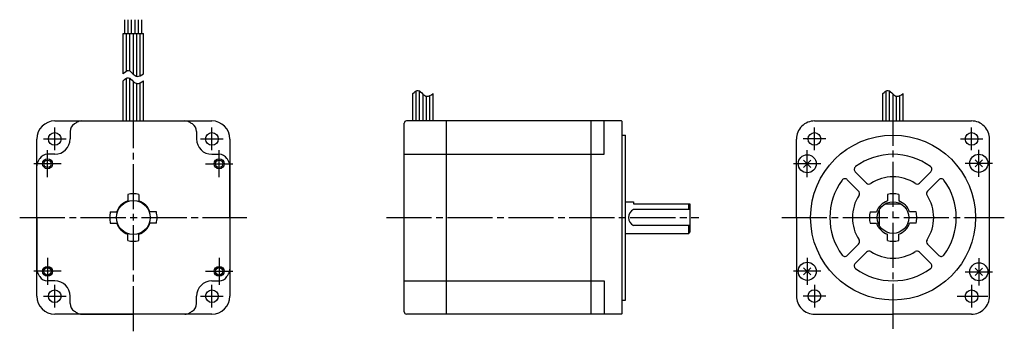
# Model space of a CAD drawing. Extents: x -387 to 49, y -50 to 88.
import ezdxf

# ---------------------------------------------------------------- set-up
doc = ezdxf.new("R2010")
doc.units = 0
doc.header["$MEASUREMENT"] = 0
doc.linetypes.add('CENTER', pattern=[27, 20, -2, 3, -2])
doc.layers.get('0').update_dxf_attribs({"linetype": 'CONTINUOUS'})

# ---------------------------------------------------------------- blocks, each defined once
blk = doc.blocks.new('A$C509C02AE')
for p, q in [((-340.25, 81.49), (-340.25, 87.56)), ((-338.75, 81.49), (-338.75, 87.56)), ((-337.25, 81.49), (-337.25, 87.56)), ((-335.75, 81.49), (-335.75, 87.56)), ((-334.25, 81.49), (-334.25, 87.56)), ((-332.75, 81.49), (-332.75, 87.56)), ((-341, 81.49), (-332, 81.49)), ((-341, 63.66), (-341, 81.49)), ((-339.5, 64.87), (-339.5, 81.49)), ((-338, 64.83), (-338, 81.49)), ((-336.5, 63.41), (-336.5, 81.49)), ((-335, 62.52), (-335, 81.49)), ((-333.5, 62.76), (-333.5, 81.49)), ((-332, 63.66), (-332, 81.49)), ((-339.5, 42.75), (-339.5, 61.68)), ((-338, 42.75), (-338, 61.64)), ((-341, 42.75), (-341, 60.47)), ((-336.5, 42.75), (-336.5, 60.22)), ((-335, 42.75), (-335, 59.33)), ((-333.5, 42.75), (-333.5, 59.57)), ((-332, 42.75), (-332, 60.47)), ((-212.68, 42.75), (-212.68, 54.85)), ((-211.18, 42.75), (-211.18, 56.06)), ((-209.68, 42.75), (-209.68, 56.02)), ((-208.18, 42.75), (-208.18, 54.6)), ((-206.68, 42.75), (-206.68, 53.71)), ((-205.18, 42.75), (-205.18, 53.95)), ((-203.68, 42.75), (-203.68, 54.85)), ((-4.5, 42.75), (-4.5, 54.85)), ((-3, 42.75), (-3, 56.06)), ((-1.5, 42.75), (-1.5, 56.02)), ((0, 42.75), (0, 54.6)), ((1.5, 42.75), (1.5, 53.71)), ((3, 42.75), (3, 53.95)), ((4.5, 42.75), (4.5, 54.85)), ((-371.25, 42.75), (-301.75, 42.75)), ((-359.37, 42.75), (-313.63, 42.75)), ((-216.5, -41.75), (-216.5, 41.75)), ((-120.3, 42.75), (-215.5, 42.75)), ((-197.8, -42.45), (-197.8, 42.75)), ((-133.7, -42.75), (-133.7, 42.75)), ((-128, 28), (-128, 42.75)), ((-120.3, 42.75), (-120, 42.45)), ((-120, -42.45), (-120, 42.45)), ((-34.75, 42.75), (34.75, 42.75)), ((-364.5, 38.06), (-364.5, 34.8)), ((-308.5, 38.06), (-308.5, 34.79)), ((-120, 36.51), (-118.48, 36.51)), ((-118.48, -36.51), (-118.48, 36.51)), ((-379.25, -34.75), (-379.25, 34.75)), ((-293.75, 34.75), (-293.75, -34.75)), ((-42.75, 0), (-42.75, 34.75)), ((42.74, -34.91), (42.75, 34.75)), ((-371.3, 28), (-374.56, 28)), ((-301.7, 27.99), (-298.43, 27.99)), ((-216.5, 28), (-128, 28)), ((-379.25, 0), (-379.25, 22.88)), ((-293.76, -0.01), (-293.75, 22.87)), ((-39.6, 22.21), (-36.41, 25.39)), ((-39.6, 25.39), (-36.41, 22.21)), ((36.41, 22.4), (39.6, 25.59)), ((36.41, 25.59), (39.6, 22.4)), ((-16.76, 20.29), (-11.73, 15.26)), ((11.73, 15.26), (16.76, 20.29)), ((-20.29, 16.76), (-15.26, 11.73)), ((15.26, 11.73), (20.29, 16.76)), ((-339, 10.2), (-339, 7.34)), ((-334, 10.2), (-334, 7.34)), ((-2.5, 10.2), (-2.5, 7.34)), ((2.5, 10.2), (2.5, 7.34)), ((-118.48, 7), (-115, 7)), ((-115, 7), (-115, 6.2)), ((-114.8, 6), (-90, 6)), ((-90.5, 3.57), (-90.5, 6)), ((-90, 6), (-90, -6.5)), ((-3.61, 6), (3.61, 6)), ((-346.7, 2.5), (-343.84, 2.5)), ((-326.3, 2.5), (-329.17, 2.5)), ((-90, 3.57), (-115, 3.57)), ((-10.2, 2.5), (-7.34, 2.5)), ((-6.02, -3.57), (-6.02, 3.57)), ((10.2, 2.5), (7.33, 2.5)), ((-379.25, 0), (-379.25, -22.88)), ((-346.7, -2.5), (-343.84, -2.5)), ((-326.3, -2.5), (-329.17, -2.5)), ((-293.76, -0.01), (-293.76, -22.89)), ((-90, -3.57), (-115, -3.57)), ((-90.5, -7), (-90.5, -3.57)), ((-42.75, 0), (-42.75, -34.75)), ((-10.2, -2.5), (-7.34, -2.5)), ((10.2, -2.5), (7.33, -2.5)), ((-339, -10.2), (-339, -7.34)), ((-334, -10.2), (-334, -7.34)), ((-118.48, -7), (-90.5, -7)), ((-90.5, -7), (-90, -6.5)), ((-2.5, -10.2), (-2.5, -7.34)), ((2.5, -10.2), (2.5, -7.34)), ((-20.29, -16.75), (-15.26, -11.73)), ((15.26, -11.73), (20.29, -16.75)), ((-16.76, -20.29), (-11.73, -15.26)), ((11.73, -15.26), (16.76, -20.29)), ((-39.6, -25.39), (-36.41, -22.21)), ((-39.6, -22.21), (-36.41, -25.39)), ((36.41, -25.59), (39.59, -22.41)), ((36.41, -22.41), (39.59, -25.59)), ((-371.3, -28), (-374.56, -28)), ((-301.71, -28.01), (-298.44, -28.01)), ((-216.5, -28), (-128, -28)), ((-128, -28), (-128, -42.75)), ((-364.5, -38.07), (-364.5, -34.8)), ((-308.51, -38.07), (-308.51, -34.81)), ((-120, -36.51), (-118.48, -36.51)), ((-301.75, -42.75), (-371.25, -42.75)), ((-359.38, -42.75), (-336.51, -42.75)), ((-313.63, -42.76), (-336.5, -42.75)), ((-120.3, -42.75), (-215.5, -42.75)), ((-120, -42.45), (-120.3, -42.75)), ((-34.75, -42.75), (-0.01, -42.75)), ((34.74, -42.76), (0, -42.75))]:
    blk.add_line(p, q)
at = {"linetype": 'CENTER'}
for p, q in [((0, -49.28), (0, 49.28)), ((-371.3, 29.8), (-371.3, 39.8)), ((-336.5, -50.34), (-336.5, 42.75)), ((-301.7, 29.8), (-301.7, 39.8)), ((-376.3, 34.8), (-366.3, 34.8)), ((-306.7, 34.8), (-296.7, 34.8)), ((-374.51, 17.82), (-374.51, 29.85)), ((-298.49, 17.82), (-298.49, 29.85)), ((-38.01, 17.82), (-38.01, 29.85)), ((38, 18.02), (38.01, 30.04)), ((-368.45, 23.8), (-380.55, 23.8)), ((-368.46, 23.8), (-380.55, 23.8)), ((-304.55, 23.8), (-292.45, 23.8)), ((-304.54, 23.8), (-292.45, 23.8)), ((-31.96, 23.8), (-44.05, 23.8)), ((-31.95, 23.8), (-44.05, 23.8)), ((31.95, 24), (44.04, 24)), ((31.96, 24), (44.05, 24)), ((-49.28, 0), (49.28, 0)), ((-386.84, 0), (-286.16, 0)), ((-224.4, 0), (-86.01, 0)), ((-374.51, -17.83), (-374.51, -29.85)), ((-298.49, -17.83), (-298.49, -29.85)), ((-38.01, -17.82), (-38.01, -29.85)), ((38, -18.02), (38, -30.05)), ((-368.46, -23.8), (-380.56, -23.8)), ((-368.45, -23.8), (-380.55, -23.8)), ((-304.55, -23.8), (-292.45, -23.8)), ((-304.54, -23.8), (-292.44, -23.8)), ((-31.95, -23.8), (-44.05, -23.8)), ((-31.96, -23.8), (-44.05, -23.8)), ((31.95, -24), (44.04, -24)), ((-371.3, -39.8), (-371.3, -29.8)), ((-301.7, -39.8), (-301.7, -29.8)), ((-376.3, -34.8), (-366.3, -34.8)), ((-306.7, -34.8), (-296.7, -34.8)), ((28.43, -34.81), (41.96, -34.82))]:
    blk.add_line(p, q, dxfattribs=at)
at = {"linetype": 'CENTER', "ltscale": 0.5}
for p, q in [((-34.8, 29.81), (-34.8, 39.79)), ((34.8, 29.81), (34.8, 39.79)), ((-29.81, 34.8), (-39.79, 34.8)), ((29.81, 34.8), (39.79, 34.8)), ((-34.81, -29.8), (-34.82, -39.77)), ((34.79, -29.83), (34.78, -39.8)), ((-29.83, -34.79), (-39.8, -34.78))]:
    blk.add_line(p, q, dxfattribs=at)
for centre, radius in [((-371.3, 34.8), 2.8), ((-301.7, 34.8), 2.8), ((-34.8, 34.8), 2.8), ((0, 0), 36.51), ((34.8, 34.8), 2.8), ((-38.01, 23.8), 4), ((38, 24), 4), ((-374.51, 23.8), 2.2), ((-374.51, 23.8), 1.65), ((-298.49, 23.8), 2.2), ((-298.49, 23.8), 1.65), ((-336.5, 0), 7.5), ((0, 0), 7), ((-374.51, -23.8), 2.2), ((-298.49, -23.8), 2.2), ((-38.01, -23.8), 4), ((38, -24), 4), ((-374.51, -23.8), 1.65), ((-298.49, -23.8), 1.65), ((-371.3, -34.8), 2.8), ((-301.7, -34.8), 2.8), ((-34.82, -34.78), 2.8), ((34.78, -34.82), 2.8)]:
    blk.add_circle(centre, radius)
for centre, radius, start, end in [((-371.25, 34.75), 8, 90, 180), ((-301.75, 34.75), 8, 0, 90), ((-215.5, 41.75), 1, 90, 180), ((-34.75, 34.75), 8, 90, 180.0014), ((34.75, 34.75), 8, 359.989, 90), ((-371.3, 34.8), 6.8, 270, 0), ((-301.7, 34.79), 6.8, 179.9904, 269.9904), ((-374.56, 24), 4, 90, 147.7689), ((-298.44, 23.99), 4, 32.2215, 89.9904), ((0, 0), 28, 53.6816, 126.3184), ((-375.25, 22.88), 4, 149.4416, 180), ((-336.5, 0), 49, 147.7689, 149.4416), ((-336.51, 0), 49, 30.5488, 32.2215), ((-297.75, 22.87), 4, 359.9904, 30.5488), ((-15.7, 21.35), 1.5, 126.3184, 225.5754), ((15.69, 21.35), 1.5, 315, 53.6816), ((0, 0), 18, 56.837, 123.1629), ((0, 0), 28, 143.6815, 216.3184), ((-21.35, 15.7), 1.5, 45, 143.6815), ((-10.67, 16.32), 1.5, 225.0001, 303.717), ((10.67, 16.32), 1.5, 235.9174, 315), ((21.35, 15.7), 1.5, 36.3184, 134.9999), ((0, 0), 28, 323.6814, 36.3184), ((-336.5, 0), 10.5, 90, 103.7741), ((-336.5, 0), 10.5, 76.2259, 90), ((0, 0), 18, 146.837, 213.163), ((-16.32, 10.67), 1.5, 326.8369, 45), ((0, 0), 10.5, 90, 103.7741), ((0, 0), 10.5, 76.2259, 90), ((16.32, 10.67), 1.5, 134.9999, 214.0323), ((0, 0), 18, 326.8369, 33.163), ((-336.5, 0), 7.75, 108.8191, 161.1809), ((-336.5, 0), 7.75, 18.8191, 71.1809), ((-114.8, 6.2), 0.2, 180, 270), ((0, 0), 7.75, 108.8191, 161.1809), ((0, 0), 7.75, 18.8191, 71.1809), ((-336.5, 0), 10.5, 166.2259, 180), ((-336.5, 0), 10.5, 0, 13.7741), ((-113.2, 0), 4, 116.7455, 243.2545), ((0, 0), 10.5, 166.2259, 180), ((0, 0), 10.5, 180, 193.7741), ((0, 0), 10.5, 0, 13.7741), ((0, 0), 10.5, 346.2259, 0), ((-336.5, 0), 10.5, 180, 193.7741), ((-336.5, 0), 7.75, 198.8191, 251.1809), ((-336.5, 0), 7.75, 288.8191, 341.1809), ((-336.5, 0), 10.5, 346.2259, 0), ((0, 0), 7.75, 198.8191, 251.1809), ((0, 0), 7.75, 288.8191, 341.1809), ((-336.5, 0), 10.5, 256.2259, 270), ((-336.5, 0), 10.5, 270, 283.7741), ((-16.32, -10.67), 1.5, 315, 33.163), ((0, 0), 10.5, 256.2259, 270), ((0, 0), 10.5, 270, 283.7741), ((16.32, -10.67), 1.5, 146.4498, 225), ((-21.35, -15.69), 1.5, 216.3184, 315), ((-10.67, -16.32), 1.5, 56.837, 134.9999), ((0, 0), 18, 236.837, 303.1628), ((10.67, -16.32), 1.5, 45, 123.1629), ((21.35, -15.69), 1.5, 225.0001, 323.8467), ((-15.7, -21.35), 1.5, 134.9999, 233.6816), ((15.69, -21.35), 1.5, 306.3184, 45), ((-375.25, -22.88), 4, 180.0005, 210.5589), ((-336.5, 0), 49, 210.5589, 212.2316), ((-374.56, -24), 4, 212.2316, 270.0005), ((-298.44, -24.01), 4, 269.9899, 327.7588), ((-336.51, 0), 49, 327.7588, 329.4315), ((-297.76, -22.89), 4, 329.4315, 359.9899), ((0, 0), 28, 233.6816, 306.3181), ((-371.3, -34.8), 6.8, 0.0005, 90.0005), ((-301.71, -34.81), 6.8, 89.9899, 179.9899), ((-371.25, -34.75), 8, 180, 270), ((-301.75, -34.75), 8, 270, 0), ((-34.75, -34.75), 8, 179.9992, 270.0005), ((34.74, -34.76), 8, 269.9899, 359.9913), ((-215.5, -41.75), 1, 180, 270)]:
    blk.add_arc(centre, radius, start, end)
at = {"ltscale": 0.779656}
for centre, radius, start, end in [((-360.5, 38.06), 4, 122.2305, 180), ((-336.5, 0), 49, 120.5539, 122.2305), ((-359.37, 38.75), 4, 90, 120.5539), ((-313.63, 38.75), 4, 59.4461, 90), ((-336.5, 0), 49, 57.7599, 59.4461), ((-312.5, 38.06), 4, 359.9904, 57.7599), ((-360.5, -38.07), 4, 180.0005, 237.77), ((-312.51, -38.07), 4, 302.2204, 359.9899), ((-336.5, 0), 49, 237.77, 239.4416), ((-359.38, -38.75), 4, 239.4416, 270.0005), ((-313.63, -38.76), 4, 269.9899, 300.5488), ((-336.5, 0), 49, 300.5488, 302.2204)]:
    blk.add_arc(centre, radius, start, end, dxfattribs=at)
for points in [[(-341, 63.66), (-340.18, 64.43), (-338.56, 65.93), (-336.79, 63.47), (-334.52, 61.97), (-332.96, 63.01), (-332, 63.66)], [(-341, 60.47), (-340.18, 61.24), (-338.56, 62.74), (-336.79, 60.28), (-334.52, 58.78), (-332.96, 59.82), (-332, 60.47)], [(-212.68, 54.85), (-211.85, 55.62), (-210.24, 57.12), (-208.47, 54.65), (-206.2, 53.16), (-204.64, 54.2), (-203.68, 54.85)], [(-4.5, 54.85), (-3.68, 55.62), (-2.06, 57.12), (-0.29, 54.65), (1.98, 53.16), (3.54, 54.2), (4.5, 54.85)]]:
    blk.add_open_spline(points, degree=3, knots=[0, 0, 0, 0, 2.792475, 5.458422, 7.369349, 10.454796, 10.454796, 10.454796, 10.454796])

msp = doc.modelspace()

# ---------------------------------------------------------------- block references
msp.add_blockref('A$C509C02AE', (0, 0))

doc.saveas('drawing.dxf')
